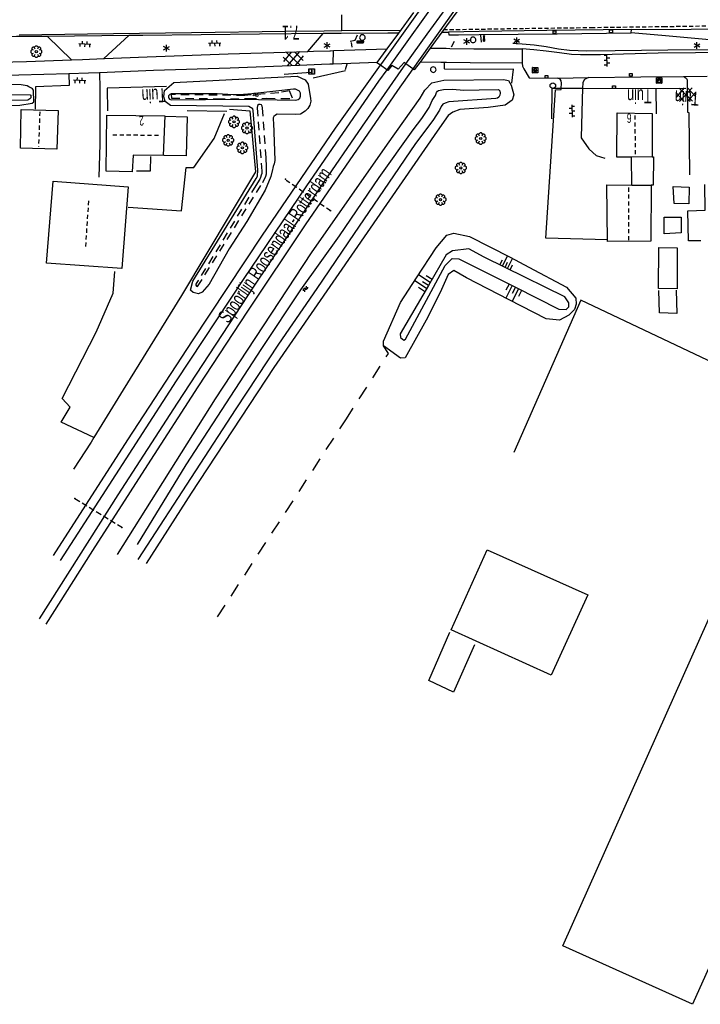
# Model space of a CAD drawing. Extents: x 99796 to 103543, y 406299 to 407646.
# Tile 46 of 85: x 101518 to 101640, y 406544 to 406722. Entities that reach past the tile are written whole.
import ezdxf
from ezdxf.enums import TextEntityAlignment as Align

# ---------------------------------------------------------------- set-up
doc = ezdxf.new("R2010")
doc.units = 0
for name, pattern in [('Cult-sch', [4.5, 2.5, -2]), ('Mi-knt-strp', [1.15, 0.75, -0.4]), ('Noklijn', [1.25, 0.75, -0.5]), ('Portbel', [1.5, 1, -0.5]), ('Slootbodem', [2.5, 1.5, -1])]:
    doc.linetypes.add(name, pattern=pattern)
for name, color, linetype in [('1101', 252, 'CONTINUOUS'), ('1103', 252, 'CONTINUOUS'), ('1104', 252, 'CONTINUOUS'), ('1105', 252, 'CONTINUOUS'), ('1106', 252, 'CONTINUOUS'), ('1109', 252, 'CONTINUOUS'), ('1110', 252, 'CONTINUOUS'), ('1206', 252, 'CONTINUOUS'), ('1207', 252, 'Mi-knt-strp'), ('1301', 252, 'CONTINUOUS'), ('1304', 252, 'CONTINUOUS'), ('1305', 252, 'CONTINUOUS'), ('1307', 252, 'Schrikhek'), ('1403', 252, 'CONTINUOUS'), ('1404', 252, 'CONTINUOUS'), ('1406', 252, 'Slootbodem'), ('1701', 252, 'CONTINUOUS'), ('1901', 252, 'Noklijn'), ('2001', 252, 'CONTINUOUS'), ('2004', 252, 'Hekwerk'), ('2005', 252, 'Raster'), ('2006', 252, 'Heg haag'), ('2010', 252, 'Cult-sch'), ('2301', 252, 'CONTINUOUS'), ('2303', 252, 'CONTINUOUS'), ('2506', 252, 'Portbel'), ('2701', 252, 'CONTINUOUS'), ('2806', 252, 'CONTINUOUS'), ('2807', 252, 'CONTINUOUS'), ('2808', 252, 'CONTINUOUS'), ('2811', 252, 'CONTINUOUS'), ('2901', 252, 'CONTINUOUS'), ('3001', 252, 'CONTINUOUS'), ('3203', 252, 'CONTINUOUS'), ('3301', 252, 'CONTINUOUS'), ('3605', 252, 'CONTINUOUS'), ('4411', 252, 'CONTINUOUS'), ('4413', 252, 'CONTINUOUS'), ('4501', 252, 'CONTINUOUS'), ('4502', 252, 'CONTINUOUS'), ('4601', 252, 'CONTINUOUS'), ('4602', 252, 'CONTINUOUS')]:
    doc.layers.add(name, color=color, linetype=linetype)
doc.layers.add('1208', color=252, linetype='CONTINUOUS', lineweight=30)
doc.linetypes.add('Heg haag', pattern='A,4,-1,[4,dgnlstyle.shx,S=0.004016,R=0,X=0,Y=0],-1', length=6)
doc.linetypes.add('Hekwerk', pattern='A,4,-1,[1,dgnlstyle.shx,S=0.004,R=0,X=0,Y=0],-1', length=6)
doc.linetypes.add('Raster', pattern='A,4,-1,[1,dgnlstyle.shx,S=0.004,R=0,X=0,Y=0],-1', length=6)
doc.linetypes.add('Schrikhek', pattern='A,1.5,-0.5,[3,dgnlstyle.shx,S=0.004,R=0,X=0,Y=0],-0.5', length=2.5)

# ---------------------------------------------------------------- blocks, each defined once
blk = doc.blocks.new('821', base_point=(97500.879966, 403507.602474))
at = {"layer": '3203'}
blk.add_circle((97500.879966, 403507.602474), 0.5, dxfattribs=at)
blk = doc.blocks.new('STRAATKOLK', base_point=(97500.879966, 403507.602474))
at = {"layer": '3605'}
blk.add_polyline3d([(97500.629966, 403507.352474, 0), (97500.629966, 403507.852474, 0), (97501.129966, 403507.852474, 0), (97501.129966, 403507.352474, 0)], close=True, dxfattribs=at)
blk = doc.blocks.new('BOOM', base_point=(97503.821083, 403507.602474))
at = {"layer": '2901'}
for points in [[(97503.491578, 403508.39797, 0), (97503.202364, 403508.39797, 0), (97503.025588, 403508.221193, 0), (97503.025588, 403507.931979, 0)], [(97504.071083, 403508.102474, 0), (97504.196083, 403508.352474, 0), (97503.946083, 403508.602474, 0), (97503.696083, 403508.602474, 0), (97503.446083, 403508.352474, 0), (97503.571083, 403508.102474, 0)], [(97504.616578, 403507.931979, 0), (97504.616578, 403508.221193, 0), (97504.439801, 403508.39797, 0), (97504.150588, 403508.39797, 0)], [(97503.321083, 403507.852474, 0), (97503.071083, 403507.977474, 0), (97502.821083, 403507.727474, 0), (97502.821083, 403507.477474, 0), (97503.071083, 403507.227474, 0), (97503.321083, 403507.352474, 0)], [(97503.025588, 403507.27297, 0), (97503.025588, 403506.983756, 0), (97503.202364, 403506.806979, 0), (97503.491578, 403506.806979, 0)], [(97503.571083, 403507.102474, 0), (97503.446083, 403506.852474, 0), (97503.696083, 403506.602474, 0), (97503.946083, 403506.602474, 0), (97504.196083, 403506.852474, 0), (97504.071083, 403507.102474, 0)], [(97504.150588, 403506.806979, 0), (97504.439801, 403506.806979, 0), (97504.616578, 403506.983756, 0), (97504.616578, 403507.27297, 0)], [(97504.321083, 403507.352474, 0), (97504.571083, 403507.227474, 0), (97504.821083, 403507.477474, 0), (97504.821083, 403507.727474, 0), (97504.571083, 403507.977474, 0), (97504.321083, 403507.852474, 0)]]:
    blk.add_polyline3d(points, dxfattribs=at)
blk.add_circle((97503.821083, 403507.602474), 0.2, dxfattribs=at)
blk.add_circle((97503.821083, 403507.602474), 0.2, dxfattribs=at)
blk = doc.blocks.new('WATERSYMBOOL', base_point=(97503.821083, 403517.176353))
at = {"layer": '4601'}
for points in [[(97503.321083, 403517.326353, 0), (97503.383583, 403517.388853, 0), (97503.508583, 403517.451353, 0), (97503.633583, 403517.451353, 0), (97503.758583, 403517.388853, 0), (97503.821083, 403517.326353, 0), (97503.883583, 403517.263853, 0), (97504.008583, 403517.201353, 0), (97504.133583, 403517.201353, 0), (97504.258583, 403517.263853, 0), (97504.321083, 403517.326353, 0)], [(97503.321083, 403517.026353, 0), (97503.383583, 403517.088853, 0), (97503.508583, 403517.151353, 0), (97503.633583, 403517.151353, 0), (97503.758583, 403517.088853, 0), (97503.821083, 403517.026353, 0), (97503.883583, 403516.963853, 0), (97504.008583, 403516.901353, 0), (97504.133583, 403516.901353, 0), (97504.258583, 403516.963853, 0), (97504.321083, 403517.026353, 0)]]:
    blk.add_polyline3d(points, dxfattribs=at)
blk = doc.blocks.new('TALUD', base_point=(97518.565782, 403517.176353))
at = {"layer": '4602'}
for points in [[(97518.065782, 403517.676353, 0), (97518.565782, 403517.676353, 0)], [(97518.065782, 403517.426353, 0), (97519.065782, 403517.426353, 0)], [(97518.065782, 403517.176353, 0), (97518.565782, 403517.176353, 0)], [(97518.065782, 403516.926353, 0), (97519.065782, 403516.926353, 0)], [(97518.065782, 403516.676353, 0), (97518.565782, 403516.676353, 0)]]:
    blk.add_polyline3d(points, dxfattribs=at)
blk = doc.blocks.new('GASPUT', base_point=(97500.879966, 403507.602474))
at = {"layer": '3301'}
blk.add_polyline3d([(97500.379966, 403508.102474, 0), (97501.379966, 403508.102474, 0), (97501.379966, 403507.102474, 0), (97500.379966, 403507.102474, 0)], close=True, dxfattribs=at)
for points in [[(97500.416612, 403507.165485, 0), (97500.416612, 403508.044589, 0)], [(97500.438212, 403508.066188, 0), (97501.317777, 403508.066188, 0)], [(97501.317777, 403507.143885, 0), (97500.438212, 403507.143885, 0)], [(97501.148938, 403507.502474, 0), (97501.179966, 403507.502474, 0), (97501.179966, 403507.602474, 0), (97500.979966, 403507.602474, 0), (97500.979966, 403507.502474, 0), (97501.049417, 403507.502474, 0)], [(97501.049417, 403507.502474, 0), (97500.979966, 403507.502474, 0), (97500.979966, 403507.602474, 0), (97501.179966, 403507.602474, 0), (97501.179966, 403507.502474, 0), (97501.148938, 403507.502474, 0)], [(97501.050629, 403507.702474, 0), (97501.152878, 403507.702474, 0)], [(97501.152878, 403507.702474, 0), (97501.050629, 403507.702474, 0)], [(97501.339377, 403508.044589, 0), (97501.339377, 403507.165485, 0)]]:
    blk.add_polyline3d(points, dxfattribs=at)
for centre, radius, start, end in [((97500.438212, 403508.044589), 0.0216, 90, 180), ((97500.438212, 403507.165485), 0.0216, 180, 270), ((97501.038654, 403507.618755), 0.450575, 128.409316, 182.433627), ((97501.038654, 403507.618755), 0.450575, 128.409316, 182.433627), ((97501.038953, 403507.589425), 0.450583, 178.703187, 232.733334), ((97501.038953, 403507.589425), 0.450583, 178.703187, 232.733334), ((97501.038654, 403507.618755), 0.350575, 129.825959, 182.965949), ((97501.038654, 403507.618755), 0.350575, 129.825959, 182.965949), ((97501.038953, 403507.589425), 0.350583, 178.170876, 231.316684), ((97501.038953, 403507.589425), 0.350583, 178.170876, 231.316684), ((97500.876627, 403507.760573), 0.241925, 35.854386, 119.166907), ((97500.876627, 403507.760573), 0.241925, 35.854386, 119.166907), ((97500.87978, 403507.444399), 0.241925, 241.975984, 325.288505), ((97500.87978, 403507.444399), 0.241925, 241.975984, 325.288505), ((97500.876627, 403507.760573), 0.141925, 36.833809, 116.128084), ((97500.876627, 403507.760573), 0.141925, 36.833809, 116.128084), ((97500.87978, 403507.444399), 0.141925, 245.014883, 324.324171), ((97500.87978, 403507.444399), 0.141925, 245.014883, 324.324171), ((97500.596723, 403507.595302), 0.466387, 13.284829, 32.465637), ((97500.596723, 403507.595302), 0.466387, 13.284829, 32.465637), ((97500.787106, 403507.522782), 0.263095, 322.227463, 355.573103), ((97500.787106, 403507.522782), 0.263095, 322.227463, 355.573103), ((97500.596723, 403507.595302), 0.566387, 10.907297, 32.818743), ((97500.596723, 403507.595302), 0.566387, 10.907297, 32.818743), ((97500.791261, 403507.520317), 0.358122, 323.368241, 357.144228), ((97500.791261, 403507.520317), 0.358122, 323.368241, 357.144228), ((97501.317777, 403508.044589), 0.0216, 0, 90), ((97501.317777, 403507.165485), 0.0216, 270, 0)]:
    blk.add_arc(centre, radius, start, end, dxfattribs=at)
blk = doc.blocks.new('GV6', base_point=(97503.821083, 403517.176353))
at = {"layer": '4411'}
for points in [[(97503.821083, 403517.145103, 0), (97503.977333, 403517.270103, 0)], [(97503.821083, 403517.207603, 0), (97503.977333, 403517.082603, 0)], [(97503.883583, 403517.082603, 0), (97504.133583, 403517.270103, 0)], [(97503.883583, 403517.270103, 0), (97504.133583, 403517.082603, 0)], [(97504.039833, 403517.270103, 0), (97504.196083, 403517.145103, 0)], [(97504.039833, 403517.082603, 0), (97504.196083, 403517.207603, 0)]]:
    blk.add_polyline3d(points, dxfattribs=at)
blk = doc.blocks.new('OV6', base_point=(97503.821083, 403517.176353))
at = {"layer": '4413'}
for points in [[(97503.852333, 403517.176353, 0), (97503.852333, 403517.207603, 0)], [(97503.977333, 403517.176353, 0), (97503.977333, 403517.207603, 0)], [(97504.102333, 403517.176353, 0), (97504.102333, 403517.207603, 0)], [(97503.821083, 403517.176353, 0), (97504.133583, 403517.176353, 0)], [(97503.914833, 403517.176353, 0), (97503.914833, 403517.145103, 0)], [(97504.039833, 403517.176353, 0), (97504.039833, 403517.145103, 0)]]:
    blk.add_polyline3d(points, dxfattribs=at)
blk = doc.blocks.new('CIRKEL', base_point=(97500.879966, 403507.602474))
at = {"layer": '2807'}
for start, end in [(131.11209, 270), (90, 131.11209), (48.88791, 90), (270, 48.88791)]:
    blk.add_arc((97500.879966, 403507.602474), 0.5, start, end, dxfattribs=at)
blk = doc.blocks.new('IMG-CAI-KAST', base_point=(97500.879966, 403507.602474))
at = {"layer": '2811'}
for points in [[(97500.379966, 403508.102474, 0), (97501.379966, 403508.102474, 0), (97501.379966, 403507.102474, 0), (97500.379966, 403507.102474, 0)], [(97500.618198, 403507.866454, 0), (97501.129648, 403507.866454, 0), (97501.129648, 403507.789878, 0), (97500.618198, 403507.789878, 0)], [(97500.618198, 403507.709163, 0), (97501.129648, 403507.709163, 0), (97501.129648, 403507.270405, 0), (97500.618198, 403507.270405, 0)]]:
    blk.add_polyline3d(points, close=True, dxfattribs=at)
for points in [[(97500.416612, 403507.165485, 0), (97500.416612, 403508.044589, 0)], [(97500.438212, 403508.066188, 0), (97501.317777, 403508.066188, 0)], [(97501.317777, 403507.143885, 0), (97500.438212, 403507.143885, 0)], [(97501.339377, 403508.044589, 0), (97501.339377, 403507.165485, 0)]]:
    blk.add_polyline3d(points, dxfattribs=at)
blk.add_circle((97500.703094, 403507.568429), 0.035426, dxfattribs=at)
for centre, start, end in [((97500.438212, 403508.044589), 90, 180), ((97500.438212, 403507.165485), 180, 270), ((97501.317777, 403508.044589), 0, 90), ((97501.317777, 403507.165485), 270, 0)]:
    blk.add_arc(centre, 0.0216, start, end, dxfattribs=at)
blk = doc.blocks.new('LICHTMAST', base_point=(106423.199838, 404577.892233))
at = {"layer": '2701'}
for points in [[(106422.680222, 404577.592233, 0), (106423.719453, 404578.192234, 0)], [(106423.719453, 404577.592234, 0), (106422.680222, 404578.192233, 0)], [(106423.199838, 404577.292233, 0), (106423.199838, 404578.492233, 0)]]:
    blk.add_polyline3d(points, dxfattribs=at)
blk = doc.blocks.new('IMG-INFORMATIEBORD', base_point=(97500.879966, 403507.602474))
at = {"layer": '2303'}
for points in [[(97500.379966, 403508.102474, 0), (97501.379966, 403508.102474, 0), (97501.379966, 403507.102474, 0), (97500.379966, 403507.102474, 0)], [(97500.779966, 403507.202474, 0), (97500.979966, 403507.202474, 0), (97500.979966, 403507.222474, 0), (97500.929966, 403507.222474, 0), (97500.929966, 403507.802474, 0), (97500.779966, 403507.802474, 0), (97500.779966, 403507.782474, 0), (97500.829966, 403507.782474, 0), (97500.829966, 403507.222474, 0), (97500.779966, 403507.222474, 0)], [(97500.779966, 403507.202474, 0), (97500.979966, 403507.202474, 0), (97500.979966, 403507.222474, 0), (97500.929966, 403507.222474, 0), (97500.929966, 403507.802474, 0), (97500.779966, 403507.802474, 0), (97500.779966, 403507.782474, 0), (97500.829966, 403507.782474, 0), (97500.829966, 403507.222474, 0), (97500.779966, 403507.222474, 0)]]:
    blk.add_polyline3d(points, close=True, dxfattribs=at)
for points in [[(97500.416612, 403507.165485, 0), (97500.416612, 403508.044589, 0)], [(97500.416612, 403507.165485, 0), (97500.416612, 403508.044589, 0)], [(97500.438212, 403508.066188, 0), (97501.317777, 403508.066188, 0)], [(97500.438212, 403508.066188, 0), (97501.317777, 403508.066188, 0)], [(97501.317777, 403507.143885, 0), (97500.438212, 403507.143885, 0)], [(97501.317777, 403507.143885, 0), (97500.438212, 403507.143885, 0)], [(97501.339377, 403508.044589, 0), (97501.339377, 403507.165485, 0)], [(97501.339377, 403508.044589, 0), (97501.339377, 403507.165485, 0)]]:
    blk.add_polyline3d(points, dxfattribs=at)
blk.add_circle((97500.879966, 403507.902474), 0.06, dxfattribs=at)
blk.add_circle((97500.879966, 403507.902474), 0.06, dxfattribs=at)
for centre, start, end in [((97500.438212, 403508.044589), 90, 180), ((97500.438212, 403508.044589), 90, 180), ((97500.438212, 403507.165485), 180, 270), ((97500.438212, 403507.165485), 180, 270), ((97501.317777, 403508.044589), 0, 90), ((97501.317777, 403508.044589), 0, 90), ((97501.317777, 403507.165485), 270, 0), ((97501.317777, 403507.165485), 270, 0)]:
    blk.add_arc(centre, 0.0216, start, end, dxfattribs=at)
blk = doc.blocks.new('WEGWIJZER', base_point=(97500.879966, 403507.602474))
at = {"layer": '2301'}
for points in [[(97500.379966, 403507.802474, 0), (97501.379966, 403507.802474, 0), (97501.579966, 403507.602474, 0), (97501.379966, 403507.402474, 0), (97500.379966, 403507.402474, 0)], [(97500.427458, 403507.452264, 0), (97500.42948, 403507.751818, 0), (97501.34391, 403507.752474, 0), (97501.44391, 403507.602474, 0), (97501.34391, 403507.452474, 0)], [(97500.427458, 403507.452264, 0), (97501.34391, 403507.452474, 0), (97501.44391, 403507.602474, 0), (97501.34391, 403507.752474, 0), (97500.42948, 403507.751818, 0)]]:
    blk.add_polyline3d(points, close=True, dxfattribs=at)
for points in [[(97500.399966, 403507.444074, 0), (97500.399966, 403507.760875, 0)], [(97500.399966, 403507.444074, 0), (97500.399966, 403507.760875, 0)], [(97500.421566, 403507.782474, 0), (97501.359966, 403507.782474, 0), (97501.479966, 403507.602474, 0), (97501.359966, 403507.422474, 0), (97500.421566, 403507.422474, 0)], [(97500.421566, 403507.782474, 0), (97501.359966, 403507.782474, 0), (97501.479966, 403507.602474, 0), (97501.359966, 403507.422474, 0), (97500.421566, 403507.422474, 0)]]:
    blk.add_polyline3d(points, dxfattribs=at)
for centre, start, end in [((97500.421566, 403507.760875), 90, 180), ((97500.421566, 403507.760875), 90, 180), ((97500.421566, 403507.444074), 180, 270), ((97500.421566, 403507.444074), 180, 270)]:
    blk.add_arc(centre, 0.0216, start, end, dxfattribs=at)
blk = doc.blocks.new('PAALTJE', base_point=(97500.879966, 403507.602474))
at = {"layer": '3001'}
for points in [[(97500.929966, 403508.552474, 0), (97500.979966, 403508.552474, 0), (97500.979966, 403508.502474, 0), (97500.929966, 403508.502474, 0), (97500.979966, 403507.602474, 0), (97500.779966, 403507.602474, 0), (97500.829966, 403508.502474, 0), (97500.779966, 403508.502474, 0), (97500.779966, 403508.552474, 0), (97500.829966, 403508.552474, 0)], [(97500.829966, 403508.552474, 0), (97500.779966, 403508.552474, 0), (97500.779966, 403508.502474, 0), (97500.829966, 403508.502474, 0), (97500.779966, 403507.602474, 0), (97500.979966, 403507.602474, 0), (97500.929966, 403508.502474, 0), (97500.979966, 403508.502474, 0), (97500.979966, 403508.552474, 0), (97500.929966, 403508.552474, 0)]]:
    blk.add_polyline3d(points, dxfattribs=at)
blk.add_arc((97500.879966, 403508.552474), 0.05, 0, 180, dxfattribs=at)
blk.add_arc((97500.879966, 403508.552474), 0.05, 0, 180, dxfattribs=at)

msp = doc.modelspace()

# ---------------------------------------------------------------- linework, layer by layer
at = {"layer": '1101'}
for points in [[(101627.932026, 406719.180904, 0.164), (101627.990885, 406719.780304, 0.268512)], [(101627.990885, 406719.780304, 0.268512), (101649.563347, 406719.904006, 0.361051)], [(101522.661282, 406718.525253, 0.764784), (101518.810747, 406718.490762, 0.766304), (101517.046897, 406718.474962, 0.767), (101501.218138, 406718.213074, 0.683), (101481.82316, 406717.94001, 0.668), (101466.584564, 406717.683571, 0.677834)], [(101537.294967, 406718.656756, 0.759007), (101522.661282, 406718.525253, 0.764784)], [(101572.371556, 406719.046049, 0.910856), (101560.905857, 406718.92982, 0.851), (101539.847164, 406718.679853, 0.758), (101537.294967, 406718.656756, 0.759007)], [(101586.006118, 406719.126888, 0.728015), (101584.051831, 406719.082184, 0.803), (101575.643048, 406719.05928, 0.887256), (101572.973935, 406719.052009, 0.914), (101572.543322, 406719.047749, 0.911753), (101572.371556, 406719.046049, 0.910856)], [(101593.794583, 406719.269939, 0.404813), (101595.00791, 406719.291546, 0.39423)], [(101595.00791, 406719.291546, 0.39423), (101595.061927, 406718.793847, 0.338), (101596.784206, 406718.811341, 0.314961), (101600.547795, 406718.84957, 0.264616), (101614.573135, 406718.992032, 0.077), (101627.932026, 406719.180904, 0.164)]]:
    msp.add_polyline3d(points, dxfattribs=at)
at = {"layer": '1103'}
msp.add_polyline3d([(101532.830952, 406714.514233, 0.672933), (101537.294967, 406718.656756, 0.759007)], dxfattribs=at)
at = {"layer": '1104'}
for points in [[(101569.63682, 406715.811007, 0.693481), (101570.659785, 406715.841554, 0.693812), (101573.581126, 406715.941625, 0.693261)], [(101573.581126, 406715.941625, 0.693261), (101573.697675, 406715.945618, 0.693239), (101574.215947, 406715.963371, 0.693142), (101583.922191, 406716.29604, 0.691312)], [(101591.706558, 406716.42419, 0.485213), (101594.577459, 406716.371022, 0.46375), (101595.218421, 406716.359152, 0.458958), (101599.571763, 406716.278531, 0.426412), (101608.306079, 406716.265865, 0.311)], [(101608.306079, 406716.265865, 0.311), (101608.294158, 406713.683494, 0.319312)], [(101466.63834, 406713.399704, 0.759479), (101468.653886, 406713.421606, 0.763812), (101484.671144, 406713.600047, 0.783812), (101501.611529, 406713.695042, 0.773813), (101516.384168, 406713.931225, 0.738813), (101518.870393, 406714.017334, 0.7245), (101526.989697, 406714.298539, 0.677761)], [(101526.989697, 406714.298539, 0.677761), (101528.978257, 406714.367457, 0.666313), (101532.830952, 406714.514233, 0.672933)], [(101532.830952, 406714.514233, 0.672933), (101532.906948, 406714.517213, 0.673064), (101540.616436, 406714.811139, 0.686313), (101555.211379, 406715.382598, 0.688812), (101569.63682, 406715.811007, 0.693481)], [(101573.610668, 406713.509568, 0.724404), (101572.074915, 406713.4493, 0.727032), (101568.113176, 406713.293828, 0.733812), (101555.588378, 406712.818481, 0.733812), (101541.760845, 406712.365858, 0.686313), (101532.047896, 406711.953469, 0.520376)], [(101582.116915, 406713.843308, 0.710012), (101574.198066, 406713.532619, 0.723399), (101573.610668, 406713.509568, 0.724404)], [(101608.294158, 406713.683494, 0.319312), (101598.869918, 406713.733412, 0.336112), (101594.60867, 406713.801605, 0.346046), (101593.605256, 406713.817663, 0.348385), (101589.861049, 406713.877581, 0.357113)], [(101526.519938, 406711.770557, 0.494051), (101517.496167, 406711.5191, 0.513812), (101501.935629, 406711.302288, 0.561313), (101489.05134, 406711.107828, 0.566312), (101476.746334, 406710.98154, 0.566312), (101466.670432, 406710.84319, 0.570723)], [(101532.047896, 406711.953469, 0.520376), (101530.054121, 406711.868905, 0.486313), (101526.519938, 406711.770557, 0.494051)]]:
    msp.add_polyline3d(points, dxfattribs=at)
at = {"layer": '1105'}
for points in [[(101664.119868, 406715.900041, 0.337426), (101652.936919, 406715.669818, 0.341), (101632.809921, 406715.507023, 0.341), (101622.442065, 406715.226881, 0.32), (101618.787183, 406715.207882, 0.323), (101617.203935, 406715.251841, 0.323), (101615.03209, 406715.539061, 0.323), (101612.618102, 406715.859063, 0.32), (101610.397829, 406716.128029, 0.311), (101608.306079, 406716.265865, 0.311)], [(101608.294158, 406713.683494, 0.319312), (101608.322842, 406713.148914, 0.188), (101608.609597, 406712.648348, 0.156248)], [(101608.609597, 406712.648348, 0.156248), (101609.514935, 406711.067967, 0.056), (101614.719481, 406711.015247, 0.105951)], [(101614.719481, 406711.015247, 0.105951), (101620.247181, 406711.121334, 0.12364)], [(101620.247181, 406711.121334, 0.12364), (101629.71262, 406711.232281, 0.10747), (101637.397485, 406711.276606, 0.0209)], [(101637.397485, 406711.276606, 0.0209), (101641.665297, 406711.336331, 0.01309)]]:
    msp.add_polyline3d(points, dxfattribs=at)
at = {"layer": '1106'}
msp.add_polyline3d([(101627.990885, 406719.780304, 0.268512), (101612.746252, 406719.605215, 0.239512), (101600.541238, 406719.389392, 0.345967), (101595.00791, 406719.291546, 0.39423)], dxfattribs=at)
at = {"layer": '1109'}
msp.add_polyline3d([(101664.05095, 406717.552953, 0.388409), (101651.24899, 406717.421822, 0.305), (101648.243053, 406717.393138, 0.308), (101642.722918, 406717.859916, 0.287), (101634.140967, 406718.638875, 0.23), (101627.932026, 406719.180904, 0.164)], dxfattribs=at)
at = {"layer": '1110'}
for points in [[(101596.476, 406722.958, 0.422), (101593.794583, 406719.269939, 0.404813)], [(101586.006118, 406719.126888, 0.728015), (101588.755, 406722.861, 0.821)], [(101526.989697, 406714.298539, 0.677761), (101522.661282, 406718.525253, 0.764784)], [(101569.63682, 406715.811007, 0.693481), (101572.371556, 406719.046049, 0.910856)], [(101583.922191, 406716.29604, 0.691312), (101586.006118, 406719.126888, 0.728015)], [(101593.794583, 406719.269939, 0.404813), (101591.706558, 406716.42419, 0.485213)], [(101582.116915, 406713.843308, 0.710012), (101583.922191, 406716.29604, 0.691312)], [(101591.706558, 406716.42419, 0.485213), (101589.861049, 406713.877581, 0.357113)], [(101582.056938, 406713.762097, 0.707), (101582.116915, 406713.843308, 0.710012)], [(101588.81983, 406712.494008, 0.431), (101588.554217, 406712.684371, 0.45459), (101587.319283, 406713.5695, 0.524035), (101586.997046, 406713.800095, 0.551), (101585.908888, 406712.615825, 0.602), (101584.745108, 406713.280045, 0.653), (101584.061144, 406712.362878, 0.665), (101583.848803, 406712.511145, 0.630494), (101582.69657, 406713.315435, 0.729045), (101582.056938, 406713.762097, 0.707)], [(101589.861049, 406713.877581, 0.357113), (101588.81983, 406712.494008, 0.431)], [(101526.519938, 406711.770557, 0.494051), (101526.574699, 406709.662415, 0.184212), (101520.470439, 406709.444113, 0.061813), (101520.463668, 406708.811234, -0.02588)], [(101532.047896, 406711.953469, 0.520376), (101532.059867, 406709.160762, 0.327168)], [(101615.322587, 406709.128695, 0.141353), (101615.371872, 406710.107292, 0.13585), (101615.30334, 406710.486095, 0.15895), (101615.138788, 406710.825527, 0.16225), (101614.719481, 406711.015247, 0.105951)], [(101620.247181, 406711.121334, 0.12364), (101619.505046, 406710.736044, 0.164), (101619.255824, 406710.217856, 0.149), (101619.193663, 406709.109529, 0.138211)], [(101637.397485, 406711.276606, 0.0209), (101637.645584, 406711.175699, 0.02365), (101637.921195, 406710.942796, 0.02365), (101638.042663, 406710.681488, 0.04015), (101638.124047, 406704.841889, 0.119), (101638.350172, 406704.81395, 0.122), (101638.486145, 406693.572886, 0.125)], [(101520.463668, 406708.811234, -0.02588), (101520.430578, 406705.718078, -0.454472), (101520.427225, 406705.417074, -0.496187)], [(101532.059867, 406709.160762, 0.327168), (101532.078816, 406704.720818, 0.02), (101532.110853, 406699.065827, -0.148), (101531.895159, 406693.13889, -0.235)], [(101623.659826, 406681.8231, -0.09438), (101612.536605, 406682.125599, -0.1243), (101614.275511, 406708.909461, 0.13585), (101615.31276, 406708.933579, 0.14245), (101615.322587, 406709.128695, 0.141353)], [(101619.193663, 406709.109529, 0.138211), (101619.082971, 406707.135923, 0.119), (101618.901922, 406700.234823, 0.056), (101620.310827, 406698.223166, 0.056), (101621.024965, 406697.563045, 0.059), (101621.607973, 406697.069071, 0.059), (101623.205005, 406696.575098, 0.059)]]:
    msp.add_polyline3d(points, dxfattribs=at)
at = {"layer": '1206'}
msp.add_polyline3d([(101586.364864, 406719.614156, 0.748108), (101575.753002, 406719.497182, 0.82393), (101572.538293, 406719.461802, 0.846899), (101565.666033, 406719.386168, 0.896), (101548.612027, 406719.151102, 0.833), (101529.835074, 406718.914919, 0.815), (101517.540125, 406718.774848, 0.767)], dxfattribs=at)
at = {"layer": '1207'}
msp.add_polyline3d([(101646.032839, 406720.435955, 0.603413), (101634.121223, 406720.253415, 0.470812), (101621.100588, 406720.080189, 0.385012), (101608.544497, 406719.905846, 0.340813), (101600.536499, 406719.779528, 0.349456), (101594.091116, 406719.677858, 0.356413)], dxfattribs=at)
at = {"layer": '1208'}
for points in [[(101575.753002, 406719.497182, 0.82393), (101575.748904, 406722.411849, 0.891884)], [(101574.198066, 406713.532619, 0.723399), (101574.215947, 406715.963371, 0.693142)]]:
    msp.add_polyline3d(points, dxfattribs=at)
at = {"layer": '1301'}
for points in [[(101523.739008, 406624.913923, 0.524), (101537.128819, 406645.766981, 0.539), (101548.774822, 406663.634963, 0.587), (101561.449005, 406682.648845, 0.617), (101574.613063, 406701.995023, 0.665), (101582.69657, 406713.315435, 0.729045), (101582.943185, 406713.661142, 0.731), (101596.366151, 406732.44182, 0.704), (101596.698819, 406732.891835, 0.702179), (101610.619856, 406751.717962, 0.626), (101622.860043, 406767.798178, 0.632), (101636.566876, 406785.443016, 0.629), (101653.334035, 406806.246154, 0.626), (101670.078097, 406826.421954, 0.647)], [(101671.735852, 406826.057993, 0.593), (101654.90797, 406805.831157, 0.578), (101639.357118, 406786.519997, 0.587), (101624.170972, 406767.05312, 0.548), (101607.397108, 406744.996049, 0.572), (101597.86558, 406732.010059, 0.622117), (101594.274028, 406727.11689, 0.641), (101583.848803, 406712.511145, 0.630494), (101582.366137, 406710.433923, 0.629), (101569.364129, 406691.582836, 0.614), (101557.959898, 406674.649157, 0.617), (101545.882879, 406656.40194, 0.563), (101532.484873, 406635.720991, 0.554), (101524.948983, 406624.010168, 0.53)], [(101521.177126, 406613.469087, 0.44), (101535.389109, 406635.820828, 0.443), (101546.073987, 406652.387939, 0.461), (101559.933929, 406673.467122, 0.458), (101571.977048, 406691.373102, 0.488), (101579.451843, 406702.310927, 0.488), (101585.924162, 406711.608879, 0.512), (101587.319283, 406713.5695, 0.524035), (101591.139941, 406718.939133, 0.557), (101601.435898, 406733.060218, 0.497889), (101603.681131, 406736.139171, 0.485), (101614.475904, 406750.670038, 0.488), (101624.036862, 406763.178818, 0.503), (101633.592977, 406775.540076, 0.506), (101645.570903, 406790.608876, 0.536), (101657.557024, 406805.387847, 0.542), (101673.817916, 406824.934073, 0.575)], [(101674.846842, 406823.851876, 0.488), (101648.342891, 406791.666113, 0.467), (101634.456871, 406774.162837, 0.44), (101619.911848, 406755.347885, 0.422), (101605.107172, 406735.64706, 0.359), (101602.57919, 406732.218303, 0.383625), (101597.408114, 406725.203954, 0.434), (101588.554217, 406712.684371, 0.45459), (101585.797875, 406708.786972, 0.461), (101569.114907, 406684.542038, 0.443), (101558.750032, 406668.950953, 0.446), (101549.788846, 406655.329056, 0.449), (101540.696157, 406641.25789, 0.473), (101530.754103, 406625.787131, 0.428), (101522.358043, 406612.522118, 0.431)]]:
    msp.add_polyline3d(points, dxfattribs=at)
at = {"layer": '1304'}
msp.add_polyline3d([(101601.447819, 406678.720899, 1.562), (101598.63299, 406680.187918, 1.37), (101595.732106, 406679.835133, 1.325), (101594.58807, 406679.097153, 1.286), (101591.361856, 406673.57943, 1.272007), (101586.288123, 406664.901935, 1.25), (101586.308984, 406664.232872, 1.25), (101586.937068, 406663.754918, 1.259), (101587.254091, 406663.893871, 1.283), (101594.392119, 406677.221097, 1.415), (101595.647915, 406678.45007, 1.466), (101596.840008, 406678.400897, 1.487), (101601.04586, 406676.312126, 1.658), (101607.060304, 406673.275254, 1.828931), (101614.874138, 406669.329815, 2.051), (101616.205929, 406669.282131, 2.042), (101616.692825, 406669.745184, 2.033), (101616.717039, 406670.457833, 2.003), (101615.955962, 406671.535932, 2.003), (101605.197362, 406676.863987, 1.675974)], close=True, dxfattribs=at)
at = {"layer": '1305'}
for points in [[(101583.262815, 406662.718914, 0.197), (101583.256854, 406663.520969, 0.206), (101586.349963, 406670.543887, 0.209), (101589.233672, 406674.966946, 0.207653), (101592.773853, 406680.396907, 0.206), (101594.702063, 406682.668962, 0.206), (101595.970897, 406683.035158, 0.197), (101598.763002, 406682.45811, 0.197), (101606.10406, 406678.694822, 0.206), (101609.507112, 406676.896624, 0.251103), (101616.290121, 406673.31215, 0.341), (101617.989971, 406671.331041, 0.395)], [(101617.989971, 406671.331041, 0.395), (101618.029086, 406670.242883, 0.395), (101617.699026, 406669.240035, 0.395), (101616.677924, 406668.211855, 0.395), (101615.035071, 406667.311825, 0.392), (101612.614004, 406667.581908, 0.287), (101605.906806, 406671.034227, 0.295391), (101598.225071, 406674.988158, 0.305), (101595.961957, 406676.311009, 0.341), (101594.94607, 406675.587185, 0.404), (101593.490972, 406672.329046, 0.371), (101590.943991, 406667.355038, 0.32), (101587.194858, 406660.523973, 0.251), (101586.322023, 406660.456173, 0.206), (101583.262815, 406662.718914, 0.197)]]:
    msp.add_polyline3d(points, dxfattribs=at)
at = {"layer": '1307'}
for points in [[(101577.262631, 406717.659545, 0.715), (101578.152259, 406717.818303, 0.756), (101578.561931, 406718.832185, 0.828)], [(101600.940435, 406717.459448, 0.457812), (101600.838362, 406718.726419, 0.450013)], [(101577.42901, 406717.422567, 0.841112), (101577.567591, 406716.566123, 0.838513)], [(101596.012993, 406717.604734, 0.476013), (101595.470218, 406716.605984, 0.486413)], [(101576.647462, 406713.534557, 0.72798), (101576.34246, 406712.494968, 0.74569)], [(101594.183876, 406713.722237, 0.489012), (101594.218148, 406712.700017, 0.424012)]]:
    msp.add_polyline3d(points, dxfattribs=at)
at = {"layer": '1403'}
for points in [[(101538.911371, 406626.870818, -1.289581), (101547.644196, 406641.240381, -1.292482), (101561.290307, 406662.205197, -1.292482), (101568.377672, 406672.795452, -1.292482), (101575.313418, 406682.536341, -1.292482), (101582.452191, 406693.068855, -1.292482), (101588.617919, 406701.675765, -1.292482), (101590.202285, 406703.743301, -1.292482), (101591.502784, 406705.720313, -1.292482), (101592.069028, 406706.953757, -1.292482), (101592.615528, 406707.880609, -1.292482), (101592.818184, 406708.383523, -1.292482), (101592.992155, 406708.6659, -1.292482), (101593.201889, 406708.756425, -1.292482), (101594.091861, 406708.938591, -1.292482), (101595.740302, 406708.990373, -1.292482), (101597.779898, 406708.854027, -1.292482), (101600.545181, 406708.878242, -1.292482), (101604.023112, 406708.930023, -1.292482), (101604.233219, 406708.719172, -1.292482), (101604.298039, 406708.301567, -1.292482), (101604.258551, 406707.907058, -1.292482), (101604.058875, 406707.565449, -1.292482), (101603.828652, 406707.403772, -1.292482), (101603.519453, 406707.319953, -1.292482), (101595.043673, 406706.704907, -1.292482), (101594.382061, 406706.506349, -1.292482), (101593.940987, 406706.270911, -1.292482), (101593.658237, 406705.866717, -1.292482), (101593.353136, 406705.205478, -1.292482), (101592.169611, 406703.350656, -1.292482), (101589.013545, 406699.204035, -1.292482), (101584.154649, 406692.025401, -1.292482), (101577.977, 406682.96773, -1.292482), (101571.252106, 406673.077829, -1.292482), (101564.342438, 406663.016565, -1.292482), (101556.599794, 406651.335172, -1.292482), (101549.360065, 406640.177555, -1.292482), (101538.93037, 406624.156944, -1.292482)], [(101514.465643, 406708.013229, -1.552382), (101519.505961, 406708.002426, -1.552382), (101519.637836, 406707.898863, -1.552382), (101519.618837, 406707.461886, -1.552382), (101519.48659, 406707.231663, -1.552382), (101519.07718, 406707.019694, -1.552382), (101493.783577, 406706.674732, -1.552382)]]:
    msp.add_polyline3d(points, dxfattribs=at)
msp.add_polyline3d([(101553.260072, 406708.14883, -1.324882), (101544.932558, 406708.173044, -1.324882), (101544.698609, 406708.047129, -1.324882), (101544.497071, 406707.785241, -1.324882), (101544.492601, 406707.590781, -1.324882), (101544.546617, 406707.352363, -1.324882), (101544.666944, 406707.218252, -1.324882), (101544.980614, 406707.098298, -1.324882), (101557.337402, 406707.220115, -1.324882), (101567.459761, 406707.034223, -1.324882), (101567.881836, 406707.158275, -1.324882), (101568.147077, 406707.398929, -1.324882), (101568.299441, 406707.745753, -1.324882), (101568.278207, 406708.289646, -1.324882), (101568.107961, 406708.640195, -1.324882), (101567.880346, 406708.790325, -1.324882), (101567.402019, 406708.994843, -1.324882), (101567.017196, 406708.985902, -1.324882), (101563.852189, 406708.621942, -1.324882), (101559.516324, 406708.18273, -1.324882), (101557.278542, 406707.981192, -1.324882), (101556.128173, 406707.997583, -1.324882)], close=True, dxfattribs=at)
at = {"layer": '1404'}
for points in [[(101535.257979, 406625.09013, -0.216), (101552.972852, 406653.125174, -0.237), (101570.283158, 406679.502837, -0.135), (101583.957954, 406699.097864, -0.162), (101589.871107, 406707.375832, -0.153), (101590.711905, 406708.804853, -0.141), (101591.982974, 406710.132919, -0.141), (101594.174935, 406710.600816, -0.141), (101604.917927, 406710.759886, -0.09), (101605.794115, 406710.557975, -0.081), (101606.29703, 406709.749959, -0.081), (101606.770141, 406707.984172, -0.036), (101606.507136, 406707.00293, -0.033), (101605.24389, 406706.109978, 0.011), (101602.125822, 406705.699824, 0.173), (101597.060172, 406705.32506, 0.095), (101595.792083, 406704.867967, 0.056), (101594.94309, 406704.226844, 0.05), (101592.951922, 406701.429896, 0.032), (101578.03288, 406679.870151, -0.12), (101563.481151, 406658.818908, -0.114), (101548.581852, 406636.125185, -0.234), (101540.426074, 406623.462923, -0.207)], [(101544.612548, 406709.493737, 0.166039), (101545.419749, 406710.183024, 0.32351), (101567.662742, 406711.32333, 0.51381), (101569.135463, 406710.71547, 0.59829)], [(101569.135463, 406710.71547, 0.59829), (101569.650304, 406709.91987, 0.59037), (101570.119682, 406707.31008, 0.6402), (101570.130052, 406706.855278, 0.65208), (101569.97595, 406706.122303, 0.65505), (101569.641286, 406705.509821, 0.64614), (101569.10214, 406705.016867, 0.63426), (101568.301969, 406704.502916, 0.63723), (101567.38568, 406704.449961, 0.64317), (101564.102202, 406704.477161, 0.57783), (101563.750482, 406704.287266, 0.57189), (101563.470522, 406704.100268, 0.57783), (101563.369837, 406703.824669, 0.5808), (101563.386571, 406703.410055, 0.58377), (101563.406846, 406702.907735, 0.58377), (101563.640875, 406696.127953, 0.57486), (101563.560393, 406695.549689, 0.53031), (101563.373038, 406695.046975, 0.50655), (101563.306398, 406694.725312, 0.47982), (101563.252134, 406694.512522, 0.45309), (101562.943358, 406693.272482, 0.41448), (101561.90924, 406690.796352, 0.41745), (101558.632607, 406685.113607, 0.31944), (101555.402858, 406680.181958, 0.251)], [(101520.140751, 406708.801501, -0.026387), (101519.927291, 406709.042154, 0.052813), (101519.728361, 406709.202714, 0.058213), (101519.301417, 406709.43662, 0.111781), (101518.996714, 406709.603556, 0.150013), (101517.921968, 406709.786467, 0.294012), (101514.292045, 406709.935106, 0.35), (101497.683956, 406709.672846, 0.248), (101483.622102, 406709.691845, 0.278), (101467.157064, 406709.447838, 0.245), (101454.35829, 406709.169984, 0.205081)], [(101516.111666, 406706.086336, -0.508), (101517.667522, 406706.127342, -0.334188), (101519.881843, 406706.498526, -0.373788), (101520.191042, 406706.728749, -0.319788), (101520.140751, 406708.801501, -0.026387)], [(101551.790817, 406673.810966, 0.179), (101550.521983, 406672.390886, 0.119), (101549.883841, 406672.064178, 0.107), (101548.902972, 406672.321968, 0.068), (101548.441036, 406672.769003, 0.041), (101548.888071, 406674.379073, -0.171), (101560.315026, 406692.863964, 0.08), (101560.547112, 406693.315096, 0.083), (101560.614912, 406694.408841, 0.023), (101559.75288, 406705.144011, -0.114), (101559.66012, 406705.464013, -0.108), (101558.985843, 406705.877893, -0.108), (101544.86513, 406706.067137, -0.027), (101543.861164, 406706.758924, -0.03), (101543.64696, 406707.625054, -0.015), (101543.746053, 406708.753817, -0.003), (101544.612548, 406709.493737, 0.166039)], [(101555.402858, 406680.181958, 0.251), (101551.790817, 406673.810966, 0.179)]]:
    msp.add_polyline3d(points, dxfattribs=at)
at = {"layer": '1406'}
for points in [[(101566.324, 406708.696, -1.702), (101564.38, 406708.373, -1.792), (101558.226238, 406707.862214, -1.539), (101544.957108, 406708.032902, -1.524), (101545.016883, 406707.390314, -1.539), (101553.185, 406707.278, -1.534), (101558.822, 406707.294, -1.558), (101562.235873, 406707.351553, -1.451), (101564.836461, 406707.294813, -1.66), (101566.859, 406707.37, -1.748)], [(101553.773044, 406680.935211, -0.915681), (101549.838765, 406674.504615, -0.915681), (101549.557133, 406674.113087, -0.915681), (101549.430846, 406673.851945, -0.915681), (101549.431218, 406673.623584, -0.915681), (101549.556015, 406673.464514, -0.915681), (101549.730731, 406673.420928, -0.915681), (101561.473964, 406692.168452, -0.915681), (101562.011151, 406693.301685, -0.915681), (101562.131105, 406693.731211, -0.915681), (101562.168731, 406694.394313, -0.915681), (101562.147869, 406695.044749, -0.915681), (101562.088637, 406696.648486, -0.915681), (101561.427025, 406705.635004, -0.915681), (101561.377107, 406705.964319, -0.915681), (101561.223625, 406706.187464, -0.915681), (101560.985579, 406706.242971, -0.915681), (101560.777335, 406706.212424, -0.915681), (101560.547857, 406706.06155, -0.915681), (101560.454352, 406705.611534, -0.915681), (101561.326443, 406694.22593, -0.915681), (101561.287327, 406693.806835, -0.915681), (101561.197175, 406693.463735, -0.915681), (101561.080201, 406693.096794, -0.915681), (101560.931934, 406692.778282, -0.915681), (101560.2286, 406691.645049, -0.915681)]]:
    msp.add_polyline3d(points, close=True, dxfattribs=at)
at = {"layer": '1701'}
for points in [[(101524.583159, 406705.145128, 2.612), (101524.339898, 406698.179953, 2.678), (101517.749859, 406698.3651, 2.657), (101517.921968, 406705.332138, 2.618)], [(101533.372982, 406704.289056, 3.818), (101543.826146, 406704.21008, 3.839), (101543.509124, 406697.029956, 3.785), (101538.073926, 406697.086953, 3.725), (101537.929012, 406694.104113, 2.327), (101533.219127, 406694.209911, 2.327)], [(101537.220089, 406691.412963, 2.447), (101536.036937, 406676.682048, 2.42), (101522.447078, 406677.630879, 2.42), (101523.69207, 406692.413949, 2.477)], [(101638.410895, 406691.336967, 2.183), (101638.369916, 406688.348167, 2.201), (101635.675041, 406688.35599, 2.207), (101635.50107, 406691.423021, 2.207)], [(101633.902921, 406685.887985, 2.119425), (101636.947973, 406685.896181, 2.122425), (101636.940895, 406683.080979, 2.125301), (101633.870138, 406682.927124, 2.122425)], [(101636.227875, 406680.380888, 2.897), (101636.259912, 406672.964953, 2.897), (101632.847919, 406673.070006, 2.552), (101632.936953, 406680.453904, 2.525)], [(101658.942087, 406651.439853, 4.436), (101682.535096, 406640.81905, 4.454), (101639.033018, 406543.932818, 4.475), (101615.631862, 406554.47986, 4.469)], [(101601.971968, 406625.917144, 5.4992), (101620.130895, 406617.816873, 5.4992), (101613.531916, 406603.321023, 5.4992), (101595.49704, 406611.45594, 5.4992)]]:
    msp.add_polyline3d(points, close=True, dxfattribs=at)
for points in [[(101543.841048, 406704.140045, 3.125928), (101547.872184, 406704.04207, 3.092927), (101547.66394, 406696.949862, 3.092927), (101543.719976, 406697.056033, 3.125218)], [(101628.019197, 406696.764343, 2.819462), (101625.380947, 406696.755029, 3.917), (101625.430866, 406704.711877, 3.965), (101631.753056, 406704.634018, 4.136)], [(101631.753056, 406704.634018, 4.136), (101631.754173, 406696.797125, 2.816)], [(101541.253833, 406696.870886, 3.299), (101541.190131, 406694.187932, 2.477), (101538.687853, 406694.187932, 2.441)], [(101631.754173, 406696.797125, 2.816), (101631.782113, 406696.778126, 4.067), (101628.019197, 406696.764343, 2.819462)], [(101628.073587, 406691.711359, 3.044231), (101628.019197, 406696.764343, 2.819462)], [(101631.754173, 406696.797125, 2.816), (101631.949006, 406696.790047, 2.816), (101631.895362, 406691.659205, 2.8129)], [(101623.65502, 406681.514867, 3.236), (101623.546986, 406691.772826, 3.236), (101628.073587, 406691.711359, 3.044231)], [(101631.54891, 406691.664048, 2.897), (101631.498991, 406681.562178, 3.02), (101623.65502, 406681.514867, 3.236)], [(101628.073587, 406691.711359, 3.044231), (101631.54891, 406691.664048, 2.897)], [(101628.075, 406691.711, 2.813), (101628.073587, 406691.711359, 3.044231)], [(101631.895362, 406691.659205, 2.8129), (101631.54891, 406691.664048, 2.897)], [(101640.508, 406681.623, 3.047), (101638.270079, 406681.638174, 3.047), (101638.144909, 406687.04506, 3.092), (101641.283839, 406687.160172, 2.615), (101641.250311, 406691.798903, 2.667368)], [(101636.078118, 406672.757082, 2.332805), (101636.192857, 406668.544896, 2.332805), (101633.081867, 406668.635048, 2.183586), (101632.954834, 406672.688909, 2.182805)], [(101599.695815, 406608.80018, 3.122), (101595.887823, 406600.255109, 3.092), (101591.456963, 406602.333076, 3.101), (101595.254897, 406611.053981, 3.095)]]:
    msp.add_polyline3d(points, dxfattribs=at)
at = {"layer": '1901'}
for points in [[(101521.250887, 406704.943962, 5.798), (101521.029977, 406698.651947, 5.738)], [(101628.592892, 406704.27192, 6.704), (101628.689005, 406697.228141, 6.62)], [(101534.425004, 406700.795107, 7.103), (101542.71303, 406700.696014, 7.121)], [(101627.534165, 406681.75403, 6.989), (101627.499147, 406691.395082, 6.998)], [(101530.058963, 406688.852944, 10.055), (101529.452859, 406680.259071, 10.055)]]:
    msp.add_polyline3d(points, dxfattribs=at)
at = {"layer": '2001'}
msp.add_polyline3d([(101650.867148, 406655.815952, 2.726), (101618.84716, 406670.971178, 2.735), (101606.792121, 406643.472947, 2.735)], dxfattribs=at)
at = {"layer": '2004'}
for points in [[(101613.61499, 406709.137149, 0.191), (101613.58705, 406703.674011, 0.188)], [(101615.322587, 406709.128695, 0.141353), (101613.61499, 406709.137149, 0.191)], [(101619.193663, 406709.109529, 0.138211), (101615.322587, 406709.128695, 0.141353)], [(101632.407122, 406709.04411, 0.12179), (101619.193663, 406709.109529, 0.138211)], [(101637.833102, 406709.108092, 0.11), (101632.407122, 406709.04411, 0.12179)], [(101632.407122, 406709.04411, 0.12179), (101632.466076, 406704.582982, 0.116)], [(101537.204815, 406687.701084, 1.226), (101546.827985, 406687.030159, 1.751), (101547.666921, 406694.86817, 1.763), (101549.047141, 406694.900952, 1.763), (101552.702023, 406700.108908, 1.076), (101554.571001, 406704.594158, 0.902)]]:
    msp.add_polyline3d(points, dxfattribs=at)
at = {"layer": '2005'}
for points in [[(101570.558858, 406711.022473, 0.74316), (101576.394124, 406712.381505, 0.720118)], [(101606.711782, 406712.606122, 0.37422), (101594.283811, 406712.567901, 0.21967)], [(101606.430022, 406710.10498, 0.11), (101606.711782, 406712.606122, 0.37422)], [(101565.370696, 406711.684629, 0.4708), (101570.15519, 406712.070964, 0.6499)], [(101555.471031, 406705.370136, -0.018), (101559.151991, 406705.072857, -0.039), (101560.198052, 406694.085114, 0.2), (101546.820162, 406671.782918, 0.116), (101536.318941, 406654.800065, 0.101), (101531.00854, 406646.158881, 0.103735), (101530.494822, 406645.322926, 0.104), (101527.326091, 406640.43609, 0.107)], [(101531.00854, 406646.158881, 0.103735), (101525.112896, 406648.946889, 0.047), (101526.744945, 406651.651077, 0.047), (101525.277181, 406653.217934, 0.047), (101531.441046, 406665.16196, -0.039), (101534.515901, 406672.199033, -0.126), (101534.79716, 406676.137038, -0.123)]]:
    msp.add_polyline3d(points, dxfattribs=at)
at = {"layer": '2006'}
for points in [[(101606.571956, 406717.274301, 0.236712), (101608.30789, 406717.162625, 0.243204)], [(101608.30789, 406717.162625, 0.243204), (101610.422789, 406717.026569, 0.251112), (101612.586437, 406716.673411, 0.252912), (101614.86557, 406716.281511, 0.263712), (101616.79527, 406716.069169, 0.274512), (101619.945003, 406715.944372, 0.290713), (101625.07212, 406715.978272, 0.303313), (101634.555592, 406716.082208, 0.305113), (101644.047259, 406716.134362, 0.306913), (101664.098515, 406716.412164, 0.353222), (101665.543164, 406716.47294, 0.357155), (101673.06996, 406716.648405, 0.390689)], [(101544.130875, 406709.479876, 0.74), (101533.426998, 406709.201969, 0.896), (101533.476917, 406705.079936, 0.782)], [(101547.818167, 406705.154069, 1.328), (101555.018036, 406705.015115, 1.328)]]:
    msp.add_polyline3d(points, dxfattribs=at)
at = {"layer": '2010'}
msp.add_polyline3d([(101553.314833, 406613.80399, 0.056), (101576.439945, 406649.367847, 0.053), (101584.165825, 406661.308147, 0.083), (101583.262815, 406662.718914, 0.197)], dxfattribs=at)
at = {"layer": '2506'}
for points in [[(101573.80095, 406686.986946, 8.606), (101565.71409, 406692.552902, 8.612)], [(101527.603997, 406635.149904, 8.612), (101536.428092, 406629.798152, 8.612)]]:
    msp.add_polyline3d(points, dxfattribs=at)
at = {"layer": '2806'}
for p in [(101565.594135, 406692.763008, 0.671), (101573.619156, 406687.13484, 0.653), (101527.567862, 406635.146178, 0.419), (101536.032839, 406629.959084, 0.419)]:
    msp.add_point(p, dxfattribs=at)

# ---------------------------------------------------------------- block references
at = {"layer": '2301'}
msp.add_blockref('WEGWIJZER', (101579.018964, 406717.510484, 0.918494), dxfattribs=at)
at = {"layer": '2303'}
msp.add_blockref('IMG-INFORMATIEBORD', (101570.320927, 406712.19786, 0.70631), dxfattribs=at)
at = {"layer": '2701'}
for p in [(101598.294733, 406717.612557, 0.344), (101607.296897, 406717.736609, 0.186312), (101544.110759, 406716.412269, 0.659), (101573.108791, 406716.857068, 0.845), (101639.814584, 406716.852598, 0.392)]:
    msp.add_blockref('LICHTMAST', p, dxfattribs=at)
at = {"layer": '2807'}
for p in [(101579.458921, 406718.32595, 0.839), (101592.240764, 406712.531261, 0.159713)]:
    msp.add_blockref('CIRKEL', p, dxfattribs=at)
at = {"layer": '2808'}
msp.add_blockref('CIRKEL', (101599.430947, 406717.893444, 0.466313), dxfattribs=at)
at = {"layer": '2811'}
msp.add_blockref('IMG-CAI-KAST', (101633.002891, 406710.559465, 0.654), dxfattribs=at)
at = {"layer": '2901'}
for p in [(101520.626901, 406715.768166, 0.557), (101556.304006, 406703.105159, 0.029), (101558.640136, 406701.996885, 0.029), (101555.244161, 406699.788161, 0.023), (101600.801343, 406700.098777, 0.13662), (101557.804181, 406698.417999, 0.032), (101597.217448, 406694.795552, 0.11022), (101593.543452, 406689.086416, 0.10582)]:
    msp.add_blockref('BOOM', p, dxfattribs=at)
at = {"layer": '3001'}
msp.add_blockref('PAALTJE', (101601.386724, 406717.669927, 0.445313), dxfattribs=at)
at = {"layer": '3203'}
msp.add_blockref('821', (101613.814, 406709.642, 0.142), dxfattribs=at)
at = {"layer": '3301'}
msp.add_blockref('GASPUT', (101610.624, 406712.426, 0.067), dxfattribs=at)
at = {"layer": '3605'}
for p in [(101614.127962, 406719.301976, 0.164), (101624.299122, 406719.430126, 0.167), (101612.66, 406711.249, 0.064), (101627.896872, 406711.594608, 0.1092), (101624.840835, 406709.365038, 0.0432)]:
    msp.add_blockref('STRAATKOLK', p, dxfattribs=at)
at = {"layer": '4411', "yscale": 13}
for p, xscale, zscale, rotation in [((101568.768083, 406714.587994, 0.69327), 9.5, 9.5, 183.160884), ((101639.591067, 406708.050855, -0.941), 9.499999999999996, 9.499999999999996, 181.112401)]:
    msp.add_blockref('GV6', p, dxfattribs=dict(at, xscale=xscale, zscale=zscale, rotation=rotation))
at = {"layer": '4413', "yscale": 16}
for p, xscale, zscale, rotation in [((101530.463903, 406717.089154, -0.941), 7.000000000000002, 7.000000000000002, 177.568786), ((101553.888901, 406717.288829, -0.941), 7, 7, 181.10053), ((101623.602121, 406713.106074, -0.941), 7.000000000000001, 7.000000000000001, 91.10053), ((101529.540031, 406710.516252, -0.941), 7.000000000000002, 7.000000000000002, 177.568786), ((101617.23858, 406706.170328, 2.255432), 7, 7, 271.142251)]:
    msp.add_blockref('OV6', p, dxfattribs=dict(at, xscale=xscale, zscale=zscale, rotation=rotation))
at = {"layer": '4601'}
for p, rotation in [((101560.190974, 406707.974114, 0.367), 183.368931), ((101569.171159, 406672.961973, 0.367), 238.373811)]:
    msp.add_blockref('WATERSYMBOOL', p, dxfattribs=dict(at, rotation=rotation))
at = {"layer": '4602'}
for p, xscale, yscale, zscale, rotation in [((101605.650711, 406677.779404), 2.043051, 2.043051, 2.043051, 63.653688), ((101590.297764, 406674.273188), 2.540545, 2.540545, 2.540545, 146.896783), ((101606.483555, 406672.15474), 2.520468, 2.520468, 2.520468, 242.764284)]:
    msp.add_blockref('TALUD', p, dxfattribs=dict(at, xscale=xscale, yscale=yscale, zscale=zscale, rotation=rotation))

# ---------------------------------------------------------------- texts
at = {"layer": '4501', "width": 0.68}
for s, rotation, p in [('7.1', 180.000019, (101566.541104, 406719.193943, 0.428)), ('Tuin', 182.602567, (101541.843919, 406707.787477, 2.24)), ('Tuin', 180.000019, (101629.421769, 406707.649641, -0.018)), ('Tuin', 175.914377, (101638.004838, 406707.35348, -0.018)), ('Spoorlijn Roosendaal-Rotterdam', 55.426695, (101563.888325, 406680.714674, -0.018))]:
    msp.add_text(s, height=2.5, rotation=rotation, dxfattribs=at).set_placement(p, align=Align.MIDDLE)
at = {"layer": '4502', "width": 0.68}
for s, rotation, p in [('2', 184.000297, (101539.61098, 406703.289188, 2.24)), ('6', 179.877922, (101627.590044, 406703.769378, -0.018))]:
    msp.add_text(s, height=1.7, rotation=rotation, dxfattribs=at).set_placement(p, align=Align.MIDDLE)

doc.saveas('drawing.dxf')
